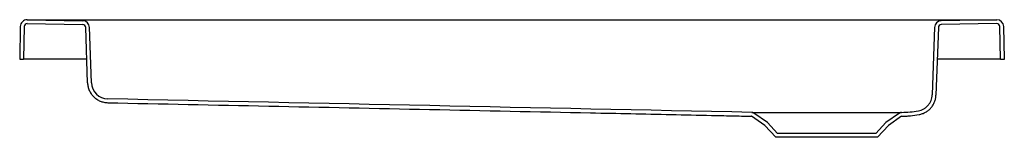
# Model space of a CAD drawing. Header units: millimetres. Extents: x 4798.37 to 4799.37, y 3159.87 to 3159.99.
import ezdxf

# ---------------------------------------------------------------- set-up
doc = ezdxf.new("R2010")
doc.units = ezdxf.units.MM
doc.layers.add('SANINDUSA', color=3, linetype='Continuous')

msp = doc.modelspace()

# ---------------------------------------------------------------- linework, layer by layer
at = {"layer": 'SANINDUSA'}
for p, q in [((4798.3765, 3159.9873), (4798.4329, 3159.9863)), ((4798.3766, 3159.9912), (4798.433, 3159.9902)), ((4798.3766, 3159.9912), (4799.3626, 3159.9912)), ((4799.3626, 3159.9912), (4799.3062, 3159.9902)), ((4799.3626, 3159.9873), (4799.3062, 3159.9863)), ((4798.3695, 3159.9843), (4798.3689, 3159.9513)), ((4798.3734, 3159.9843), (4798.3728, 3159.9513)), ((4798.4379, 3159.9272), (4798.436, 3159.9833)), ((4798.4418, 3159.9273), (4798.4398, 3159.9835)), ((4799.2993, 3159.9835), (4799.2969, 3159.9149)), ((4799.3032, 3159.9833), (4799.3008, 3159.9148)), ((4799.3664, 3159.9513), (4799.3658, 3159.9843)), ((4799.3703, 3159.9513), (4799.3697, 3159.9843)), ((4798.3689, 3159.9513), (4798.3728, 3159.9513)), ((4798.3739, 3159.9513), (4798.3728, 3159.9513)), ((4798.4371, 3159.9513), (4798.3739, 3159.9513)), ((4799.3653, 3159.9513), (4799.3021, 3159.9513)), ((4799.3664, 3159.9513), (4799.3653, 3159.9513)), ((4799.3664, 3159.9513), (4799.3703, 3159.9513)), ((4799.1293, 3159.8869), (4799.1156, 3159.8965)), ((4799.2636, 3159.8965), (4799.2499, 3159.8869)), ((4799.1267, 3159.8839), (4799.1133, 3159.8933)), ((4799.1396, 3159.8758), (4799.1293, 3159.8869)), ((4799.2499, 3159.8869), (4799.2396, 3159.8758)), ((4799.2658, 3159.8933), (4799.2524, 3159.8839)), ((4799.1379, 3159.8719), (4799.1267, 3159.8839)), ((4799.2524, 3159.8839), (4799.2413, 3159.8719)), ((4799.2413, 3159.8719), (4799.1379, 3159.8719)), ((4799.2396, 3159.8758), (4799.1396, 3159.8758))]:
    msp.add_line(p, q, dxfattribs=at)
for centre, radius, start, end in [((4798.3765, 3159.9842), 0.007, 89, 179), ((4798.3765, 3159.9842), 0.0031, 89, 179), ((4798.4329, 3159.9832), 0.007, 2, 89), ((4799.3063, 3159.9832), 0.007, 91, 178), ((4799.3627, 3159.9842), 0.007, 1, 91), ((4799.3627, 3159.9842), 0.0031, 1, 91), ((4798.4329, 3159.9832), 0.0031, 2, 89), ((4799.3063, 3159.9832), 0.0031, 91, 178), ((4798.4588, 3159.9279), 0.017, 182.0002, 268.7999), ((-7158.0149, -567654.6113), 570939.7306, 88.79997301, 88.800038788), ((4799.2646, 3160.0013), 0.1041, 270.6601, 280.1243), ((4799.1133, 3159.8932), 0.0001, 55, 88.8102)]:
    msp.add_arc(centre, radius, start, end, dxfattribs=at)
for points, knots in [([(4798.4379, 3159.9272), (4798.438, 3159.9259), (4798.4381, 3159.9246), (4798.4386, 3159.9226), (4798.4387, 3159.922), (4798.4392, 3159.9207), (4798.4394, 3159.9201), (4798.4402, 3159.9183), (4798.4408, 3159.9172), (4798.4419, 3159.9155), (4798.4423, 3159.915), (4798.4432, 3159.914), (4798.4437, 3159.9135), (4798.4451, 3159.9121), (4798.4461, 3159.9113), (4798.4477, 3159.9102), (4798.4483, 3159.9098), (4798.4495, 3159.9092), (4798.45, 3159.9089), (4798.4519, 3159.9082), (4798.4531, 3159.9078), (4798.4551, 3159.9073), (4798.4557, 3159.9072), (4798.457, 3159.9071), (4798.4577, 3159.907), (4798.4584, 3159.907)], [0, 0, 0, 0, 0.125, 0.125, 0.1875, 0.1875, 0.25, 0.25, 0.375, 0.375, 0.4375, 0.4375, 0.5, 0.5, 0.625, 0.625, 0.6875, 0.6875, 0.75, 0.75, 0.875, 0.875, 0.9375, 0.9375, 1, 1, 1, 1]), ([(4798.4584, 3159.907), (4798.5675, 3159.9047), (4798.6767, 3159.9025), (4798.8404, 3159.899), (4798.895, 3159.8979), (4798.9768, 3159.8962), (4799.0041, 3159.8956), (4799.0451, 3159.8947), (4799.0587, 3159.8944), (4799.0792, 3159.894), (4799.086, 3159.8939), (4799.0996, 3159.8936), (4799.1065, 3159.8934), (4799.1133, 3159.8933)], [0, 0, 0, 0, 0.5, 0.5, 0.75, 0.75, 0.875, 0.875, 0.9375, 0.9375, 0.96875, 0.96875, 1, 1, 1, 1]), ([(4799.2829, 3159.8988), (4799.2839, 3159.899), (4799.2848, 3159.8992), (4799.2866, 3159.8999), (4799.2875, 3159.9003), (4799.2892, 3159.9012), (4799.2899, 3159.9018), (4799.2914, 3159.903), (4799.2921, 3159.9037), (4799.2934, 3159.9051), (4799.294, 3159.9059), (4799.2947, 3159.9071), (4799.2949, 3159.9076), (4799.2954, 3159.9084), (4799.2956, 3159.9089), (4799.2961, 3159.9102), (4799.2964, 3159.9111), (4799.2968, 3159.913), (4799.2969, 3159.914), (4799.2969, 3159.9149)], [0, 0, 0, 0, 0.125, 0.125, 0.25, 0.25, 0.375, 0.375, 0.5, 0.5, 0.625, 0.625, 0.6875, 0.6875, 0.75, 0.75, 0.875, 0.875, 1, 1, 1, 1]), ([(4799.2836, 3159.895), (4799.2848, 3159.8952), (4799.2859, 3159.8955), (4799.2881, 3159.8963), (4799.2892, 3159.8968), (4799.2913, 3159.898), (4799.2922, 3159.8986), (4799.2941, 3159.9001), (4799.2949, 3159.9009), (4799.2965, 3159.9027), (4799.2972, 3159.9037), (4799.2981, 3159.9052), (4799.2984, 3159.9057), (4799.2989, 3159.9068), (4799.2992, 3159.9073), (4799.2998, 3159.909), (4799.3001, 3159.9101), (4799.3006, 3159.9124), (4799.3008, 3159.9136), (4799.3008, 3159.9148)], [0, 0, 0, 0, 0.125, 0.125, 0.25, 0.25, 0.375, 0.375, 0.5, 0.5, 0.625, 0.625, 0.6875, 0.6875, 0.75, 0.75, 0.875, 0.875, 1, 1, 1, 1]), ([(4799.1134, 3159.8972), (4799.1134, 3159.8972), (4799.1135, 3159.8972), (4799.114, 3159.8972), (4799.1149, 3159.8972), (4799.1163, 3159.8972), (4799.1182, 3159.8972), (4799.1207, 3159.8972), (4799.1237, 3159.8972), (4799.1272, 3159.8972), (4799.1312, 3159.8972), (4799.1355, 3159.8972), (4799.1402, 3159.8972), (4799.1453, 3159.8972), (4799.1507, 3159.8972), (4799.1563, 3159.8972), (4799.1622, 3159.8972), (4799.1684, 3159.8972), (4799.1746, 3159.8972), (4799.1809, 3159.8972), (4799.1874, 3159.8972), (4799.1938, 3159.8972), (4799.2002, 3159.8972), (4799.2065, 3159.8972), (4799.2128, 3159.8972), (4799.2188, 3159.8972), (4799.2246, 3159.8972), (4799.2302, 3159.8972), (4799.2356, 3159.8972), (4799.2406, 3159.8972), (4799.2451, 3159.8972), (4799.2493, 3159.8972), (4799.2531, 3159.8972), (4799.2565, 3159.8972), (4799.2593, 3159.8972), (4799.2617, 3159.8972), (4799.2636, 3159.8972), (4799.2648, 3159.8972), (4799.2655, 3159.8972), (4799.2656, 3159.8972), (4799.2656, 3159.8972)], [0, 0, 0, 0, 0.0222879, 0.0445759, 0.067302, 0.090028, 0.1168992, 0.1437703, 0.1714208, 0.1990712, 0.2259459, 0.2528205, 0.2804745, 0.3081285, 0.3349952, 0.361862, 0.3895074, 0.4171527, 0.4440442, 0.4709356, 0.4986089, 0.5262823, 0.5531689, 0.5800556, 0.6077229, 0.6353902, 0.6623088, 0.6892273, 0.7169326, 0.7446378, 0.7715564, 0.7984749, 0.8261819, 0.853889, 0.8808422, 0.9077955, 0.935534, 0.9632727, 0.9895642, 1, 1, 1, 1]), ([(4799.1156, 3159.8965), (4799.1152, 3159.8967), (4799.1149, 3159.8969), (4799.1141, 3159.8971), (4799.1138, 3159.8972), (4799.1134, 3159.8972)], [0, 0, 0, 0, 0.5, 0.5, 1, 1, 1, 1]), ([(4799.2658, 3159.8972), (4799.2654, 3159.8972), (4799.265, 3159.8971), (4799.2642, 3159.8969), (4799.2639, 3159.8967), (4799.2636, 3159.8965)], [0, 0, 0, 0, 0.5, 0.5, 1, 1, 1, 1]), ([(4799.2658, 3159.8933), (4799.2673, 3159.8933), (4799.2688, 3159.8934), (4799.2718, 3159.8935), (4799.2732, 3159.8936), (4799.2777, 3159.894), (4799.2806, 3159.8944), (4799.2836, 3159.895)], [0, 0, 0, 0, 0.25, 0.25, 0.5, 0.5, 1, 1, 1, 1])]:
    msp.add_open_spline(points, degree=3, knots=knots, dxfattribs=at)

doc.saveas('drawing.dxf')
